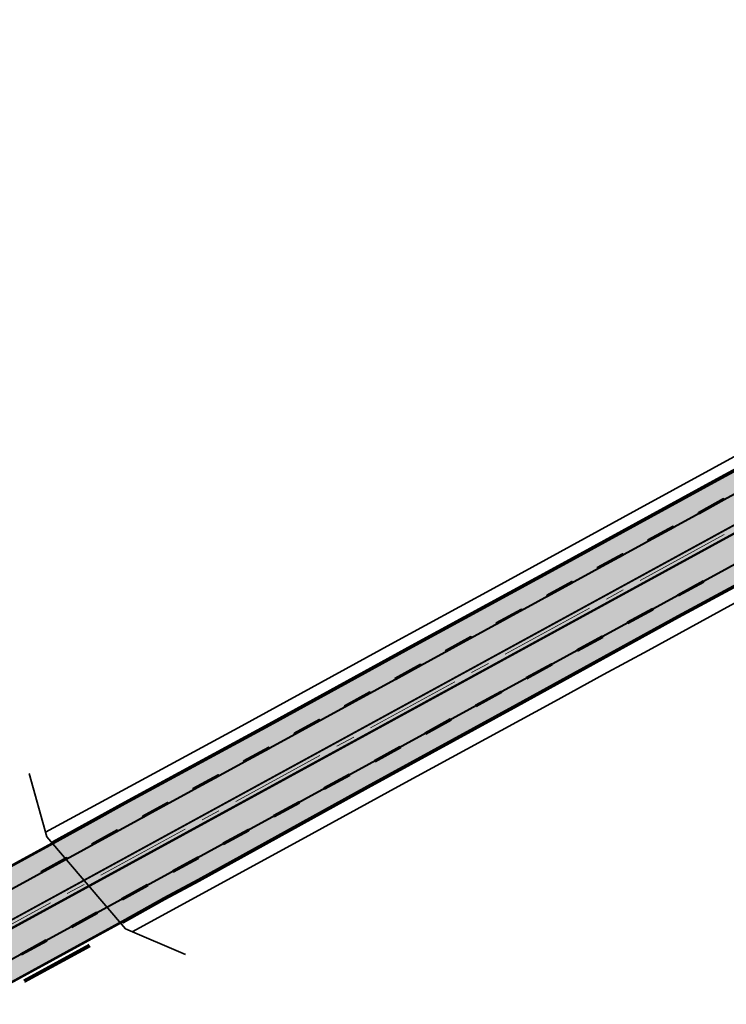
# Model space of a CAD drawing. Header units: metres. Extents: x 182509 to 183878, y 386461 to 386776.
# Tile 5 of 8: x 182714 to 182788, y 386638 to 386741. Entities that reach past the tile are written whole.
import ezdxf

# ---------------------------------------------------------------- set-up
doc = ezdxf.new("R2010")
doc.units = ezdxf.units.M
doc.linetypes.add('AM-AS-SO', pattern=[16, 10, -2, 2, -2])
doc.linetypes.add('DASHED2', pattern=[0.375, 0.25, -0.125])
for name, color, linetype, lineweight in [('B-WE-VH-KANTVERHARDING-G', 5, 'Continuous', 18), ('N-WE-AM-AS-G', 1, 'AM-AS-SO', 18), ('N-WE-BV-LEUNING-G', 210, 'BV-LEUNING-SO', 35), ('N-WE-IE-TERREINAFSCHEIDING_KUNSTMATIG_HEKWERK-G', 7, 'IE-TERREINAFSCHEIDING_KUNSTMATIG-SO', 35), ('N-WE-VH-GESLOTENVERHARDING_ASFALT-A-2501', 252, 'Continuous', 18), ('N-WE-VH-KANTVERHARDING GOOT ASFALT', 6, 'Continuous', 35), ('N-WE-VH-KANTVERHARDING-G', 5, 'Continuous', 35), ('N-WE-VW-MARKERING-G', 7, 'Continuous', 35), ('N-WE-WE-VOEG KUNSTWERK', 197, 'DASHED2', 25)]:
    doc.layers.add(name, color=color, linetype=linetype, lineweight=lineweight)
doc.linetypes.add('BV-LEUNING-SO', pattern='A,1,[69,NLCS.SHX,S=0.2,R=0,X=0,Y=0],1', length=2)
doc.linetypes.add('IE-TERREINAFSCHEIDING_KUNSTMATIG-SO', pattern='A,4,[82,NLCS.SHX,S=0.75,R=90,X=0,Y=0],4,-2', length=10)

# ---------------------------------------------------------------- blocks, each defined once
blk = doc.blocks.new('SVW-MARKERING_STREEP_33_015')
h = blk.add_hatch(color=256)
h.dxf.hatch_style = 1
h.paths.add_polyline_path([(3, 0.075), (0, 0.075), (0, -0.075), (3, -0.075)])
at = {"flags": 128}
blk.add_lwpolyline([(0, -0.075), (3, -0.075), (3, 0.075), (0, 0.075)], close=True, dxfattribs=at)
blk = doc.blocks.new('*U4')
at = {"layer": 'N-WE-VW-MARKERING-G'}
blk.add_blockref('SVW-MARKERING_STREEP_33_015', (0, 0), dxfattribs=at)
blk = doc.blocks.new('*U5')
at = {"layer": 'N-WE-VW-MARKERING-G', "color": 0, "linetype": 'ByBlock', "lineweight": -2, "transparency": 16777216, "rotation": 28.65550837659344}
for p in [(182784.83, 386689.58), (182779.56, 386686.71), (182774.3, 386683.83), (182769.03, 386680.95), (182763.77, 386678.08), (182758.5, 386675.2), (182753.24, 386672.32), (182747.97, 386669.44), (182742.71, 386666.57), (182737.44, 386663.69), (182732.18, 386660.81), (182726.91, 386657.93), (182721.65, 386655.06), (182716.38, 386652.18)]:
    blk.add_blockref('*U4', p, dxfattribs=at)
blk = doc.blocks.new('*U2')
at = {"layer": 'N-WE-VW-MARKERING-G'}
blk.add_blockref('SVW-MARKERING_STREEP_33_015', (0, 0), dxfattribs=at)
blk = doc.blocks.new('*U3')
at = {"layer": 'N-WE-VW-MARKERING-G', "color": 0, "linetype": 'ByBlock', "lineweight": -2, "transparency": 16777216, "rotation": 28.65550837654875}
for p in [(182782.69, 386681.01), (182777.42, 386678.13), (182772.16, 386675.25), (182766.89, 386672.38), (182761.63, 386669.5), (182756.36, 386666.62), (182751.1, 386663.74), (182745.83, 386660.87), (182740.57, 386657.99), (182735.3, 386655.11), (182730.04, 386652.23), (182724.77, 386649.36), (182719.51, 386646.48), (182714.24, 386643.6)]:
    blk.add_blockref('*U2', p, dxfattribs=at)

msp = doc.modelspace()

# ---------------------------------------------------------------- hatches: boundary and pattern name
at = {"layer": 'N-WE-VH-GESLOTENVERHARDING_ASFALT-A-2501'}
h = msp.add_hatch(color=256, dxfattribs=at)
h.dxf.hatch_style = 1
h.paths.add_polyline_path([(182703.7919, 386647.5954), (182697.1285, 386643.9494), (182696.6266, 386643.6738), (182696.715, 386643.477), (182696.113, 386643.163), (182696.013, 386643.342), (182695.002, 386642.797), (182695.079, 386642.613), (182694.54, 386642.291), (182694.427, 386642.458), (182692.8854, 386641.62), (182692.8826, 386641.6184), (182672.7265, 386630.5418), (182653.3482, 386620.0537), (182635.8151, 386610.4592), (182619.7145, 386601.6418), (182617.7369, 386600.5685), (182599.7145, 386590.7788), (182582.1006, 386581.1319), (182569.7064, 386574.3928), (182560.4836, 386569.3542), (182560.566, 386569.18), (182541.746, 386558.8489), (182546.5536, 386550.0775), (182565.403, 386560.348), (182565.4813, 386560.2055), (182586.8157, 386571.8272), (182604.7131, 386581.5999), (182630.9772, 386595.9226), (182640.4073, 386601.2104), (182657.2412, 386610.2676), (182683.5085, 386624.6315), (182696.2892, 386631.6099), (182696.6376, 386631.7998), (182699.016, 386633.0242), (182699.7767, 386633.4157), (182701.3884, 386634.291), (182701.2971, 386634.4954), (182701.9016, 386634.8345), (182702.0154, 386634.6316), (182703.0267, 386635.1808), (182702.912, 386635.4013), (182703.468, 386635.7132), (182703.5966, 386635.4904), (182714.455, 386641.45), (182724.017, 386646.6472), (182735.9476, 386653.1866), (182750.3114, 386661.1136), (182765.8626, 386669.6217), (182782.6436, 386678.8582), (182800.4919, 386688.4874), (182822.4802, 386700.539), (182843.0066, 386711.7272), (182861.3452, 386721.7037), (182861.2501, 386721.8756), (182880.1331, 386732.265), (182875.3653, 386740.9896), (182856.46, 386730.682), (182856.37, 386730.818), (182838.812, 386721.243), (182820.88, 386711.4656), (182799.43, 386699.762), (182777.868, 386688.017), (182734.7198, 386664.4932), (182710.5324, 386651.2835)])

# ---------------------------------------------------------------- linework, layer by layer
at = {"layer": 'B-WE-VH-KANTVERHARDING-G', "elevation": 27.131, "flags": 128}
for points in [[(182714.4944, 386640.9354), (182721.3151, 386644.6597)], [(182714.6381, 386640.6721), (182721.4589, 386644.3963)]]:
    msp.add_lwpolyline(points, dxfattribs=at)
at = {"layer": 'defpoints'}
for points in [[(182542.581, 386557.3255), (182701.805, 386644.216, 0.00014701), (182706.9642, 386647.0334), (182876.1771, 386739.504)], [(182542.617, 386557.2598), (182701.8409, 386644.1501, 0.00014701), (182707.0002, 386646.9676), (182876.2131, 386739.4382)], [(182543.9388, 386554.8482), (182703.1583, 386641.7362, 0.00014701), (182708.3189, 386644.5544), (182877.5318, 386737.025)], [(182544.3473, 386554.1029), (182703.5654, 386640.9901, 0.00014701), (182708.7265, 386643.8085), (182877.9395, 386736.2792)], [(182545.6691, 386551.6913), (182704.8828, 386638.5761, 0.00014701), (182710.0452, 386641.3953), (182879.2582, 386733.866)], [(182545.7051, 386551.6255), (182704.9187, 386638.5103, 0.00014701), (182710.0812, 386641.3295), (182879.2942, 386733.8002)]]:
    msp.add_lwpolyline(points, format="xyb", dxfattribs=at)
at = {"layer": 'N-WE-AM-AS-G'}
msp.add_lwpolyline([(182542.3874, 386553.5175), (182703.3619, 386641.3631, 0.00014701), (182708.5227, 386644.1814), (182881.2358, 386738.5649)], format="xyb", dxfattribs=at)
at = {"layer": 'N-WE-BV-LEUNING-G', "ltscale": 10, "elevation": 27.128, "flags": 128}
msp.add_lwpolyline([(182715.094, 386662.452), (182716.937, 386655.838), (182725.12, 386646.264), (182731.379, 386643.586)], dxfattribs=at)
at = {"layer": 'N-WE-IE-TERREINAFSCHEIDING_KUNSTMATIG_HEKWERK-G'}
for points, elevation in [([(182846.1082, 386726.8815), (182834.4491, 386720.5136), (182816.251, 386710.5816), (182804.6721, 386704.2346), (182790.0232, 386696.2597), (182778.3861, 386689.9036), (182763.4971, 386681.7726), (182752.766, 386675.9186), (182737.2262, 386667.3947), (182724.7365, 386660.6359), (182716.8002, 386656.3297)], 24.932), ([(182725.8247, 386645.9629), (182743.4612, 386655.5569), (182753.514, 386661.1048), (182769.7975, 386669.9426), (182774.9282, 386672.7485), (182779.5519, 386675.2758), (182796.0996, 386684.3086), (182806.8084, 386690.1375), (182816.7897, 386695.5767), (182833.1459, 386704.5188), (182849.7699, 386713.6027), (182852.2947, 386714.9805)], 25.046)]:
    msp.add_lwpolyline(points, dxfattribs=dict(at, elevation=elevation))
at = {"layer": 'N-WE-VH-KANTVERHARDING GOOT ASFALT', "const_width": 0.18, "elevation": 24.995}
msp.add_lwpolyline([(182560.4343, 386569.4412), (182569.6586, 386574.4806), (182582.0527, 386581.2197), (182599.6667, 386590.8666), (182617.6892, 386600.6564), (182619.6666, 386601.7296), (182635.7671, 386610.5469), (182653.3004, 386620.1415), (182672.6786, 386630.6296), (182692.8345, 386641.7061), (182697.0804, 386644.037), (182717.5619, 386655.2438), (182721.3495, 386657.3151), (182725.0461, 386659.3569), (182740.1087, 386667.5317), (182755.3579, 386675.9017), (182770.2818, 386684.0207), (182786.3827, 386692.8507), (182803.4052, 386702.0934), (182809.8378, 386705.5887), (182826.9408, 386714.9817), (182844.9633, 386724.7644), (182856.3071, 386730.9378)], dxfattribs=at)
at = {"layer": 'N-WE-VH-KANTVERHARDING GOOT ASFALT', "const_width": 0.18}
msp.add_lwpolyline([(182565.5286, 386560.1174), (182586.8636, 386571.7394), (182604.7611, 386581.5121), (182631.0256, 386595.8351), (182640.4555, 386601.1227), (182657.2889, 386610.1797), (182683.5564, 386624.5438), (182696.3371, 386631.5221), (182696.6844, 386631.7115), (182699.8234, 386633.3273), (182704.565, 386635.9025), (182724.8225, 386646.9735), (182729.1564, 386649.4084), (182732.7324, 386651.298), (182750.3595, 386661.0259), (182765.9107, 386669.534), (182782.6914, 386678.7704), (182800.5397, 386688.3996), (182822.5281, 386700.4512), (182843.0544, 386711.6394), (182861.3996, 386721.6195)], dxfattribs=at)
at = {"layer": 'N-WE-VH-KANTVERHARDING-G'}
for points in [[(182560.4823, 386569.3535), (182569.7064, 386574.3928), (182582.1006, 386581.1319), (182599.7145, 386590.7788), (182617.7369, 386600.5685), (182619.7145, 386601.6418), (182635.8151, 386610.4592), (182653.3482, 386620.0537), (182672.7265, 386630.5418), (182692.8826, 386641.6184), (182697.1285, 386643.9494), (182717.6099, 386655.1561), (182721.3977, 386657.2275), (182725.0941, 386659.2691), (182740.1566, 386667.4439), (182755.4058, 386675.814), (182770.3297, 386683.933), (182786.4306, 386692.7629), (182803.4529, 386702.0055), (182809.8858, 386705.501), (182826.9887, 386714.8939), (182845.011, 386724.6766), (182856.3551, 386730.85)], [(182565.4808, 386560.2052), (182586.8157, 386571.8272), (182604.7131, 386581.5999), (182630.9772, 386595.9226), (182640.4073, 386601.2104), (182657.2412, 386610.2676), (182683.5085, 386624.6315), (182696.2892, 386631.6099), (182696.6376, 386631.7998), (182699.7767, 386633.4157), (182704.5172, 386635.9903), (182724.774, 386647.0609), (182729.1086, 386649.4963), (182732.6849, 386651.386), (182750.3114, 386661.1136), (182765.8626, 386669.6217), (182782.6436, 386678.8582), (182800.4919, 386688.4874), (182822.4802, 386700.539), (182843.0066, 386711.7272), (182861.3517, 386721.7073)]]:
    msp.add_lwpolyline(points, dxfattribs=at)
for points, elevation in [([(182717.514, 386655.3315), (182721.3013, 386657.4027), (182724.9981, 386659.4446), (182740.0608, 386667.6194), (182755.3099, 386675.9895), (182770.2339, 386684.1085), (182786.3348, 386692.9384), (182803.3574, 386702.1812), (182809.7899, 386705.6765), (182826.8928, 386715.0695), (182844.9155, 386724.8523), (182856.2592, 386731.0255)], 25.547), ([(182724.8366, 386646.8679), (182724.8703, 386646.8857), (182729.2043, 386649.3206), (182732.78, 386651.21), (182750.4077, 386660.9383), (182765.9588, 386669.4463), (182782.7393, 386678.6826), (182800.5875, 386688.3117), (182822.5761, 386700.3635), (182843.1023, 386711.5516), (182861.4476, 386721.5318)], 25.573)]:
    msp.add_lwpolyline(points, dxfattribs=dict(at, elevation=elevation))
at = {"layer": 'N-WE-VW-MARKERING-G', "const_width": 0.15}
for points in [[(182543.9748, 386554.7825), (182703.1942, 386641.6704, 0.00014701), (182708.3549, 386644.4886), (182877.5678, 386736.9592)], [(182544.3113, 386554.1686), (182703.5295, 386641.0559, 0.00014701), (182708.6905, 386643.8743), (182877.9035, 386736.345)]]:
    msp.add_lwpolyline(points, format="xyb", dxfattribs=at)
at = {"layer": 'N-WE-WE-VOEG KUNSTWERK', "ltscale": 15, "const_width": 0.3, "elevation": 27.131, "flags": 128}
msp.add_lwpolyline([(182714.5662, 386640.8037), (182721.387, 386644.528)], dxfattribs=at)

# ---------------------------------------------------------------- block references
at = {"layer": 'N-WE-VW-MARKERING-G'}
for name in ['*U5', '*U3']:
    msp.add_blockref(name, (0, 0), dxfattribs=at)

doc.saveas('drawing.dxf')
